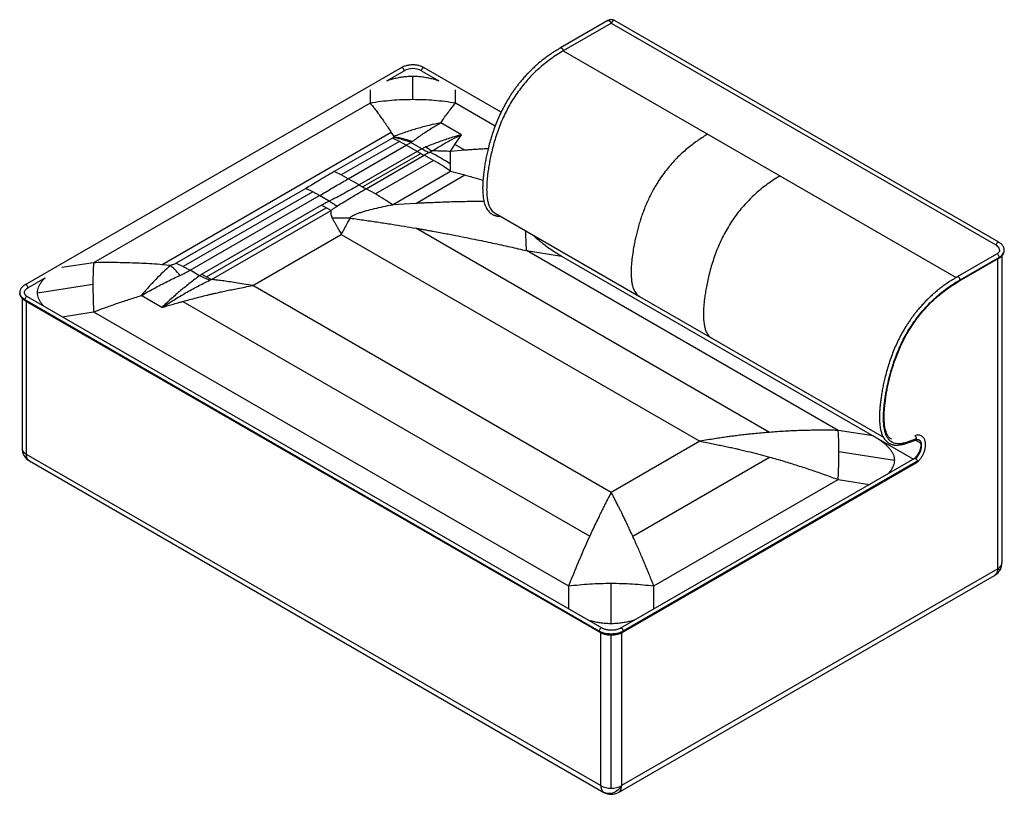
# Paper-space layout '_Isometric' of a CAD drawing. Header units: millimetres. Extents: x -842 to 842, y -474 to 852.
import ezdxf

# ---------------------------------------------------------------- set-up
doc = ezdxf.new("R2010")
doc.units = ezdxf.units.MM

psp = doc.layouts.new('_Isometric')

# ---------------------------------------------------------------- linework, layer by layer
at = {"color": 7, "linetype": 'Continuous', "lineweight": 25}
for p, q in [((164.2, 850.6), (82.9, 803.6)), ((169, 845.5), (87.7, 798.5)), ((828, 465.9), (170.4, 845.5)), ((832.8, 470.9), (175.2, 850.6)), ((87.7, 798.5), (759.7, 410.6)), ((-189.4, 769.7), (-832.9, 398.2)), ((-214.2, 747.5), (-184.6, 764.6)), ((-154.9, 764.6), (-125.2, 747.5)), ((-18.6, 693.8), (-150, 769.7)), ((-169.7, 715.1), (-169.7, 755.2)), ((-242.6, 732.1), (-242.6, 709)), ((-96.8, 709), (-96.8, 732.1)), ((-242.6, 709), (-715.7, 435.9)), ((-28.9, 669.8), (-96.8, 709)), ((-86.5, 655.1), (-121.8, 675.5)), ((-206.5, 658.8), (-598.3, 432.6)), ((-206.5, 658.8), (-202.1, 652)), ((-204.7, 649.3), (-304, 592)), ((-192.7, 643.6), (-292.1, 586.3)), ((-203, 650.7), (-204.7, 649.3)), ((-192.7, 643.6), (-204.7, 649.3)), ((-180.8, 637.1), (-192.7, 643.6)), ((-180.8, 637.1), (-172.8, 641.8)), ((-154, 631), (-172.8, 641.8)), ((-97.6, 638.4), (-86.5, 655.1)), ((-280.1, 579.7), (-180.8, 637.1)), ((-162.2, 626.4), (-261.6, 569)), ((-162.2, 626.4), (-180.8, 637.1)), ((-105.2, 626.3), (-97.6, 638.4)), ((-80.5, 628.5), (-105.2, 626.3)), ((-80.5, 628.5), (-97.6, 638.4)), ((-255.6, 565.7), (-156.2, 623)), ((-249.6, 562.5), (-150.3, 619.9)), ((-134.4, 611.2), (-233.7, 553.9)), ((-292.1, 586.3), (-304, 592)), ((-204.6, 535.3), (-105.2, 592.6)), ((-105.2, 592.6), (-80.5, 586.1)), ((-280.1, 579.7), (-292.1, 586.3)), ((-261.6, 569), (-280.1, 579.7)), ((-164.7, 537.5), (-80.5, 586.1)), ((-352.7, 563), (-574.3, 435.1)), ((-340.9, 557.3), (-562.5, 429.4)), ((-340.9, 557.3), (-352.7, 563)), ((-329.1, 550.9), (-340.9, 557.3)), ((-233.7, 553.9), (-249.6, 562.5)), ((-550.7, 423), (-329.1, 550.9)), ((-312.6, 541.4), (-329.1, 550.9)), ((-326, 534.2), (-530.7, 416.1)), ((-522.5, 411.5), (-317.8, 529.7)), ((-514.3, 407.3), (-309.6, 525.5)), ((-317.8, 529.7), (-326, 534.2)), ((-309.6, 525.5), (-317.8, 529.7)), ((-164.7, 537.5), (-204.6, 535.3)), ((-29, 520.7), (218.2, 378)), ((440.6, 145.6), (-164.7, 495)), ((-443.5, 396.8), (-292, 484.3)), ((-292, 484.3), (321.2, 130.3)), ((558, 148.9), (25, 456.6)), ((25, 456.6), (84.9, 447.4)), ((84.9, 447.4), (686.8, 99.9)), ((828.9, 450.5), (761.7, 411.8)), ((765.7, 404.8), (832.8, 443.6)), ((766.5, 406.7), (833.7, 445.4)), ((830.9, -87.8), (830.9, 442.5)), ((838.2, 447.8), (838.2, -77.6)), ((-715.7, 435.9), (-770.2, 427.5)), ((-584.2, 431.4), (-598.3, 432.6)), ((-574.3, 435.1), (-562.5, 429.4)), ((-562.5, 429.4), (-550.7, 423)), ((-534.5, 413.7), (-550.7, 423)), ((-828, 393.1), (-798.4, 410.2)), ((-530.7, 416.1), (-522.5, 411.5)), ((-522.5, 411.5), (-514.3, 407.3)), ((-517.5, 405.9), (-514.3, 407.3)), ((-811.8, 384.6), (-717, 399.2)), ((169.7, 42.8), (-443.5, 396.8)), ((-838.2, 375.1), (-838.2, 118.4)), ((149.2, -194.7), (-833.7, 372.7)), ((-832.9, 370.9), (150, -196.5)), ((154, -189.6), (-828.9, 377.8)), ((-599.1, 359.2), (-634.4, 379.6)), ((218.2, 378), (341.9, 306.6)), ((-830.9, 369.8), (-830.9, 108.2)), ((-563, 369.7), (133, -32)), ((-769.3, 343.5), (-715.7, 351.7)), ((-715.7, 351.7), (96.8, -117.3)), ((341.9, 306.6), (635.3, 137.2)), ((618, 139.7), (558, 148.9)), ((321.2, 130.3), (169.7, 42.8)), ((690.1, 132.4), (699.4, 127)), ((-830.9, 108.2), (152, -459.2)), ((206.5, -32), (440.6, 103.2)), ((654.1, 97.6), (559.3, 112.2)), ((-825.7, 96.7), (157.2, -470.7)), ((688.6, 100.9), (185.4, -189.6)), ((189.4, -196.5), (692.8, 94.1)), ((693.7, 96), (190.2, -194.7)), ((242.6, -117.3), (558, 64.8)), ((558, 64.8), (611.6, 56.5)), ((182.2, -470.7), (825.7, -99.2)), ((830.9, -87.8), (187.4, -459.2)), ((96.8, -117.3), (96.8, -156.5)), ((169.7, -182), (169.7, -112.7)), ((242.6, -156.5), (242.6, -117.3)), ((152, -459.2), (152, -197.5)), ((169.7, -463.5), (169.7, -201.2)), ((187.4, -197.5), (187.4, -459.2))]:
    psp.add_line(p, q, dxfattribs=at)
at = {"color": 7, "linetype": 'Continuous', "lineweight": 25, "flags": 128}
for points in [[(164.2, 850.6), (164.5, 850.7), (165.3, 850.7), (166.2, 850.4), (167, 849.7), (167.8, 848.8), (168.5, 847.7), (168.9, 846.6), (169, 845.5)], [(175.2, 850.6), (174.9, 850.7), (174.1, 850.7), (173.2, 850.4), (172.4, 849.7), (171.6, 848.8), (171, 847.7), (170.6, 846.6), (170.4, 845.5)], [(-184.6, 764.6), (-184.7, 765.7), (-185.1, 766.8), (-185.7, 767.9), (-186.5, 768.8), (-187.4, 769.5), (-188.3, 769.9), (-189, 769.8), (-189.4, 769.7)], [(-154.9, 764.6), (-154.7, 765.7), (-154.3, 766.8), (-153.7, 767.9), (-152.9, 768.8), (-152, 769.5), (-151.2, 769.9), (-150.4, 769.8), (-150, 769.7)], [(832.8, 470.9), (832.5, 471.1), (831.7, 471.1), (830.9, 470.8), (830, 470.1), (829.2, 469.2), (828.6, 468.1), (828.2, 466.9), (828, 465.9)], [(834.2, 457.3), (834.2, 457.3), (834, 458.9), (833.5, 460.4), (832.6, 461.9), (831.4, 463.3), (829.8, 464.7), (828, 465.9)], [(833.7, 445.4), (835.8, 446.8), (837.7, 448.4), (839.3, 450), (840.5, 451.7), (841.4, 453.6), (842, 455.4), (842.2, 457.3), (842.2, 457.4)], [(833.7, 445.4), (833.5, 446.5), (833.1, 447.7), (832.5, 448.8), (831.7, 449.7), (830.9, 450.3), (830, 450.7), (829.2, 450.7), (828.9, 450.5)], [(-834.2, 384.5), (-834.2, 384.6), (-834, 386.2), (-833.5, 387.7), (-832.6, 389.2), (-831.4, 390.6), (-829.8, 392), (-828, 393.1)], [(-828, 393.1), (-828.2, 394.2), (-828.6, 395.4), (-829.2, 396.5), (-830, 397.4), (-830.9, 398), (-831.7, 398.4), (-832.5, 398.4), (-832.9, 398.2)], [(-833.7, 372.7), (-835.8, 374.1), (-837.7, 375.7), (-839.3, 377.3), (-840.5, 379), (-841.4, 380.8), (-842, 382.7), (-842.2, 384.5)], [(-828.9, 377.8), (-829.2, 378), (-830, 378), (-830.9, 377.6), (-831.7, 377), (-832.5, 376.1), (-833.1, 375), (-833.5, 373.8), (-833.7, 372.7)], [(-838.2, 118.4), (-838.1, 117), (-837.7, 115.6), (-837.1, 114.2), (-836.3, 112.9), (-835.2, 111.6), (-834, 110.4), (-832.5, 109.2), (-830.9, 108.2)], [(690.4, 100.6), (692.3, 102.5), (694, 104.7), (695.6, 106.9), (697, 109.4), (698.2, 111.9), (699.2, 114.4), (700, 117), (700.5, 119.5), (700.7, 121.9), (700.7, 124.2), (700.4, 126.3), (699.9, 128.2), (699.1, 129.8), (698.1, 131.2), (696.8, 132.3), (696.4, 132.5)], [(-825.7, 96.7), (-826.8, 97.5), (-827.9, 98.6), (-828.8, 99.8), (-829.5, 101.1), (-830.1, 102.7), (-830.5, 104.4), (-830.8, 106.2), (-830.9, 108.2)], [(693.7, 96), (693.8, 95.5), (693.8, 95.1), (693.6, 94.8), (693.4, 94.6), (693.2, 94.5)], [(830.9, -87.8), (832.5, -86.7), (834, -85.6), (835.2, -84.4), (836.3, -83.1), (837.1, -81.7), (837.7, -80.4), (838.1, -79), (838.2, -77.6)], [(830.9, -87.8), (830.8, -89.7), (830.5, -91.5), (830.1, -93.2), (829.5, -94.8), (828.8, -96.2), (827.9, -97.4), (826.8, -98.4), (825.7, -99.2)], [(830.9, -87.8), (832.2, -88.6), (833.3, -89.2), (834.1, -89.7), (834.6, -89.9), (834.8, -90.1), (834.8, -90.1)], [(154, -189.6), (153.7, -189.4), (152.9, -189.4), (152, -189.8), (151.2, -190.4), (150.4, -191.4), (149.7, -192.4), (149.3, -193.6), (149.2, -194.7)], [(190.2, -194.7), (187.8, -195.9), (185.1, -197), (182.3, -197.9), (179.3, -198.6), (176.2, -199.2), (173, -199.5), (169.7, -199.6), (166.5, -199.5), (163.3, -199.2), (160.1, -198.6), (157.1, -197.9), (154.3, -197), (151.6, -195.9), (149.2, -194.7)], [(185.4, -189.6), (185.7, -189.4), (186.5, -189.4), (187.4, -189.8), (188.3, -190.4), (189, -191.4), (189.7, -192.4), (190.1, -193.6), (190.2, -194.7)], [(152, -459.2), (152.1, -461.2), (152.4, -463), (152.8, -464.7), (153.4, -466.3), (154.1, -467.6), (155, -468.8), (156, -469.9), (157.2, -470.7)], [(187.4, -459.2), (185.7, -461.8), (183.9, -464.1), (181.8, -466.2), (179.5, -468.1), (177.2, -469.7), (174.6, -471), (172.1, -472), (169.5, -472.6), (166.9, -472.9), (164.3, -472.9), (161.8, -472.5), (159.4, -471.7), (157.2, -470.7)], [(182.2, -470.7), (183.4, -469.9), (184.4, -468.8), (185.3, -467.6), (186, -466.3), (186.6, -464.7), (187, -463), (187.3, -461.2), (187.4, -459.2)]]:
    psp.add_lwpolyline(points, dxfattribs=at)
at = {"color": 7, "linetype": 'Continuous', "lineweight": 25}
for centre, radius, start, end in [((169.7, 844.1), 1.54, 62.6097, 117.3903), ((-169.7, 736), 32.3, 62.6097, 117.3903), ((21.7, 307.8), 367.9, 118.5447, 120.0026), ((-23.8, 866.1), 276.8, 239.9977, 241.4149), ((-22.1, 859.4), 263.8, 239.9823, 242.9374), ((33.9, 300.9), 368.3, 118.5447, 120.0026), ((-9.6, 839), 246.9, 236.0823, 239.0707), ((-308.3, 297.9), 367.9, 56.4851, 62.8712), ((-29.4, 855.8), 265.1, 241.4147, 242.8736), ((-315.1, 298.4), 361.2, 59.9822, 62.8579), ((-337.9, 259.4), 406.4, 55.067, 59.9416), ((-123.1, 808.8), 276.8, 239.9977, 241.4149), ((-128.8, 798.5), 265.1, 241.4147, 242.8736), ((831.7, 445.2), 1.94, 304.5077, 6.8045), ((-831.7, 372.5), 1.94, 173.1955, 235.4923), ((694.6, 128.1), 12.8, 62.8196, 115.2319), ((-813.2, 118.4), 25, 180, 239.9946), ((691.7, 95.7), 1.94, 304.5077, 6.8045), ((813.2, -77.6), 25, 299.9973, 0), ((151.1, -194.9), 1.94, 173.1938, 235.5092), ((188.3, -194.9), 1.94, 304.4907, 6.8062), ((169, -427.4), 36.1, 241.9598, 271.1441), ((169.7, -449), 25, 240.0027, 299.9973), ((170.4, -427.4), 36.1, 268.8559, 298.0402)]:
    psp.add_arc(centre, radius, start, end, dxfattribs=at)
for points, knots in [([(175.2, 850.6), (175, 850.7), (174.2, 851.1), (172.9, 851.6), (171.2, 851.9), (169.5, 852), (167.8, 851.9), (166.2, 851.5), (165, 851), (164.3, 850.7), (164.2, 850.6)], [0, 0, 0, 0, 0.087891, 0.229117, 0.3714, 0.513995, 0.657522, 0.803451, 0.953724, 1, 1, 1, 1]), ([(82.9, 803.6), (80.1, 802), (74.9, 798.9), (67.2, 793.9), (60.1, 788.9), (53.5, 783.9), (46.9, 778.6), (40.4, 773), (34.1, 767), (28.4, 761.3), (23, 755.7), (18.1, 750.1), (13.6, 744.7), (9.6, 739.6), (5.8, 734.6), (2.1, 729.4), (-1.6, 724), (-6, 717), (-11.2, 708.3), (-16.8, 697.7), (-22, 686.9), (-26.7, 675.8), (-30.9, 664.6), (-34.7, 653.2), (-38.1, 641.8), (-40.9, 631.1), (-43.1, 621), (-45, 611.8), (-46.6, 602.8), (-47.8, 594.3), (-48.8, 586.3), (-49.5, 578.8), (-50, 571.8), (-50.2, 566.2), (-50.2, 561.8), (-50.1, 558.4), (-49.9, 554.8), (-49.6, 551), (-49.1, 546.8), (-48.4, 542.7), (-47.5, 538.8), (-46.5, 535.6), (-45.4, 532.8), (-44.1, 530), (-42.5, 527.2), (-40.5, 524.5), (-38.3, 522.1), (-36.2, 520.4), (-34.2, 519.1), (-32.5, 518.1), (-30.9, 517.4), (-29.2, 516.8), (-27.6, 516.3), (-26, 516), (-24.2, 515.7), (-22.2, 515.5), (-20.8, 515.6), (-20.2, 515.6)], [0, 0, 0, 0, 0.028804, 0.055765, 0.080997, 0.104605, 0.126682, 0.152255, 0.175717, 0.197189, 0.216791, 0.237036, 0.255035, 0.271104, 0.287036, 0.303163, 0.319507, 0.336091, 0.365726, 0.395749, 0.426034, 0.456563, 0.487451, 0.5187, 0.549913, 0.581793, 0.607694, 0.63362, 0.6592, 0.683785, 0.706571, 0.728158, 0.749006, 0.768433, 0.779183, 0.78935, 0.799795, 0.812355, 0.825664, 0.840507, 0.854151, 0.865908, 0.875814, 0.886233, 0.898528, 0.911698, 0.92412, 0.935799, 0.943692, 0.951211, 0.958356, 0.965064, 0.971341, 0.977228, 0.984484, 0.992779, 1, 1, 1, 1]), ([(87.7, 798.5), (84, 796.3), (76.7, 792), (66, 784.6), (55.7, 776.7), (45.8, 768.3), (36.3, 759.3), (27.3, 749.7), (18.6, 739.6), (10.5, 728.9), (2.8, 717.6), (-4.3, 705.9), (-10.7, 693.8), (-16.5, 681.5), (-21.6, 669), (-26.1, 656.5), (-30, 644.1), (-33.3, 632), (-36.1, 620.3), (-38.3, 609.2), (-40.1, 598.9), (-41.4, 589.7), (-42.4, 581.1), (-43.1, 572.5), (-43.4, 563.6), (-43.3, 554.6), (-42.5, 546.4), (-41.1, 539.2), (-39.2, 533), (-36.7, 528.1), (-33.7, 524.4), (-31.3, 522), (-29.5, 521.1), (-28.9, 520.8)], [0, 0, 0, 0, 0.042414, 0.08348, 0.123327, 0.162103, 0.199982, 0.237203, 0.274119, 0.310926, 0.347827, 0.385034, 0.422096, 0.458949, 0.495827, 0.532903, 0.569868, 0.606101, 0.641216, 0.674781, 0.706336, 0.73545, 0.760034, 0.787347, 0.816492, 0.846643, 0.877097, 0.902477, 0.927798, 0.953118, 0.97195, 0.990697, 1, 1, 1, 1]), ([(-150, 769.7), (-150.4, 769.9), (-151.6, 770.6), (-153.7, 771.5), (-156.4, 772.5), (-159.1, 773.3), (-162, 773.9), (-165, 774.3), (-168, 774.5), (-171, 774.5), (-174, 774.3), (-177, 773.9), (-179.9, 773.4), (-182.7, 772.6), (-185.4, 771.7), (-187.6, 770.7), (-188.9, 770), (-189.4, 769.7)], [0, 0, 0, 0, 0.038095, 0.108901, 0.179565, 0.250061, 0.32037, 0.390522, 0.460568, 0.530571, 0.6006, 0.670702, 0.740948, 0.81141, 0.882151, 0.95322, 1, 1, 1, 1]), ([(-214.2, 747.4), (-212.8, 747.9), (-208.9, 749.3), (-202.1, 751.2), (-194, 753), (-185.9, 754.3), (-177.8, 755.1), (-172.4, 755.2), (-169.7, 755.2)], [0, 0, 0, 0, 0.101344, 0.295001, 0.477941, 0.655252, 0.828657, 1, 1, 1, 1]), ([(-169.7, 755.2), (-167, 755.2), (-161.5, 755.1), (-153.2, 754.3), (-145, 752.9), (-136.8, 751.1), (-130.1, 749.2), (-126.4, 747.9), (-125.2, 747.4)], [0, 0, 0, 0, 0.17448, 0.351133, 0.531903, 0.718601, 0.912861, 1, 1, 1, 1]), ([(-242.6, 709), (-241, 707), (-237.6, 702.9), (-232.6, 696.4), (-227.4, 689.5), (-222.3, 682.3), (-217.1, 674.8), (-211.8, 667.1), (-208.3, 661.6), (-206.5, 658.8)], [0, 0, 0, 0, 0.136842, 0.277694, 0.422558, 0.565218, 0.706792, 0.851057, 1, 1, 1, 1]), ([(-121.8, 675.5), (-119.6, 678.7), (-115.3, 684.9), (-108.9, 693.6), (-102.8, 701.6), (-98.8, 706.6), (-96.8, 709)], [0, 0, 0, 0, 0.263327, 0.517768, 0.763326, 1, 1, 1, 1]), ([(-121.8, 675.5), (-128.5, 674.1), (-141.8, 671.3), (-161.8, 665.8), (-182, 659.5), (-195.4, 654.5), (-202.1, 652)], [0, 0, 0, 0, 0.2494, 0.499193, 0.749387, 1, 1, 1, 1]), ([(-170.1, 643.8), (-164.7, 647.8), (-153.9, 655.7), (-137.8, 666.2), (-127.1, 672.4), (-121.8, 675.5)], [0, 0, 0, 0, 0.33418, 0.667479, 1, 1, 1, 1]), ([(-202.1, 652), (-202.3, 651.7), (-202.6, 651.3), (-202.9, 650.9), (-203, 650.7)], [0, 0, 0, 0, 0.562378, 1, 1, 1, 1]), ([(-172.8, 641.8), (-178.5, 643.7), (-188.6, 647.1), (-198.6, 649.6), (-203, 650.7)], [0, 0, 0, 0, 0.559983, 1, 1, 1, 1]), ([(-202.1, 652), (-196.1, 650.7), (-185.5, 648.4), (-174.8, 645.2), (-170.1, 643.8)], [0, 0, 0, 0, 0.559982, 1, 1, 1, 1]), ([(-172.8, 641.8), (-172.3, 642.2), (-171.4, 642.9), (-170.5, 643.5), (-170.1, 643.8)], [0, 0, 0, 0, 0.561551, 1, 1, 1, 1]), ([(-86.5, 655.1), (-93.2, 653.1), (-106.7, 649.2), (-127, 642.2), (-140.6, 636.8), (-147.4, 634.1)], [0, 0, 0, 0, 0.333616, 0.666979, 1, 1, 1, 1]), ([(-136.5, 627.2), (-130.9, 630.7), (-119.8, 637.6), (-103.1, 646.9), (-92, 652.4), (-86.5, 655.1)], [0, 0, 0, 0, 0.333132, 0.666472, 1, 1, 1, 1]), ([(334.8, 655.9), (332.2, 654.3), (326.8, 651.1), (318.6, 645.7), (310.1, 639.6), (301.4, 632.8), (292.6, 625.3), (283.9, 617.1), (275.5, 608.2), (267.4, 598.8), (259.6, 588.9), (252.5, 578.7), (246.1, 568.6), (240.4, 558.7), (235.5, 549.1), (231.2, 540), (227.5, 531.1), (224.2, 522.5), (221.2, 514), (218.3, 505.1), (215.7, 496), (213.3, 486.8), (211.2, 478), (209.5, 469.8), (207.7, 460.1), (206, 448.8), (204.5, 436), (203.8, 425.1), (203.8, 416.4), (204.1, 409.4), (204.8, 402.8), (206, 396.5), (207.7, 391.1), (209.8, 386.6), (212.3, 382.9), (215, 380), (217.2, 378.7), (218.2, 378)], [0, 0, 0, 0, 0.030205, 0.06181, 0.094595, 0.128377, 0.163019, 0.197879, 0.232602, 0.26729, 0.302074, 0.336253, 0.368631, 0.399336, 0.428442, 0.455961, 0.481996, 0.507521, 0.532659, 0.55731, 0.586084, 0.613763, 0.640097, 0.664814, 0.688251, 0.728239, 0.768724, 0.808637, 0.832018, 0.855526, 0.87909, 0.902557, 0.92584, 0.945111, 0.964365, 0.983681, 1, 1, 1, 1]), ([(-147.4, 634.1), (-148.7, 633.6), (-151, 632.6), (-153.1, 631.5), (-154, 631)], [0, 0, 0, 0, 0.560477, 1, 1, 1, 1]), ([(-142.1, 624.5), (-141.8, 624.6), (-141.3, 624.9), (-140.7, 625.2), (-140.5, 625.3)], [0, 0, 0, 0, 0.559999, 1, 1, 1, 1]), ([(-140.5, 625.3), (-139.8, 625.7), (-138.5, 626.3), (-137.1, 626.9), (-136.5, 627.2)], [0, 0, 0, 0, 0.559997, 1, 1, 1, 1]), ([(-105.2, 626.3), (-107.2, 626.4), (-111.3, 626.7), (-117.4, 626.9), (-123.6, 627.1), (-129.9, 627.2), (-134.2, 627.2), (-136.5, 627.2)], [0, 0, 0, 0, 0.189859, 0.39324, 0.586405, 0.779607, 1, 1, 1, 1]), ([(-105.1, 604.6), (-105.1, 605.5), (-105.1, 607.3), (-105.1, 609.7), (-105.1, 611.9), (-105.1, 613.7), (-105.1, 615.5), (-105.1, 618.3), (-105.2, 622), (-105.2, 624.9), (-105.2, 626.3)], [0, 0, 0, 0, 0.1188257, 0.2259509, 0.3213744, 0.405096, 0.4771168, 0.5658963, 0.7937514, 1, 1, 1, 1]), ([(-40.8, 631), (-42.2, 630.9), (-46.8, 630.7), (-54.7, 630.3), (-64, 629.7), (-72.7, 629.1), (-78, 628.7), (-80.5, 628.5)], [0, 0, 0, 0, 0.1066288, 0.3487471, 0.5955296, 0.8126139, 1, 1, 1, 1]), ([(-304, 592), (-313.2, 586.6), (-326, 579.1), (-342, 569.4), (-349.1, 565.1), (-352.7, 563)], [0, 0, 0, 0, 0.559977, 0.780004, 1, 1, 1, 1]), ([(-105.2, 592.6), (-105.2, 594.9), (-105.1, 599), (-105.1, 602.9), (-105.1, 604.6)], [0, 0, 0, 0, 0.559997, 1, 1, 1, 1]), ([(-329.1, 550.9), (-325.7, 552.9), (-319, 556.8), (-309.2, 562.7), (-299.5, 568.4), (-289.9, 574.1), (-283.4, 577.9), (-280.1, 579.7)], [0, 0, 0, 0, 0.207899, 0.408391, 0.606221, 0.80312, 1, 1, 1, 1]), ([(-80.5, 586.1), (-73.9, 584.2), (-63.6, 581.3), (-53.3, 578.2), (-49.6, 577.1)], [0, 0, 0, 0, 0.641986, 1, 1, 1, 1]), ([(458.6, 584.4), (454.9, 582.2), (447.6, 577.9), (436.9, 570.5), (426.5, 562.6), (416.7, 554.2), (407.2, 545.2), (398.1, 535.6), (389.5, 525.5), (381.4, 514.8), (373.7, 503.5), (366.6, 491.8), (360.2, 479.7), (354.4, 467.4), (349.3, 454.9), (344.8, 442.4), (340.9, 430), (337.6, 417.9), (334.8, 406.2), (332.6, 395.1), (330.8, 384.8), (329.5, 375.6), (328.5, 366.9), (327.8, 358.4), (327.5, 349.5), (327.6, 340.5), (328.4, 332.3), (329.7, 325.1), (331.7, 318.9), (334.2, 313.9), (337.1, 310.2), (339.6, 307.9), (341.4, 307), (342, 306.7)], [0, 0, 0, 0, 0.0424201, 0.0834922, 0.1233441, 0.1621259, 0.2000104, 0.2372367, 0.2741579, 0.3109695, 0.3478765, 0.3850885, 0.4221559, 0.4590137, 0.4958966, 0.5329779, 0.5699485, 0.606187, 0.6413061, 0.6748764, 0.7064359, 0.7355537, 0.7601412, 0.7874579, 0.8166072, 0.8467624, 0.877221, 0.9026046, 0.9279292, 0.9532523, 0.9720873, 0.990837, 1, 1, 1, 1]), ([(-261.6, 569), (-265.8, 566.6), (-274.2, 561.8), (-287, 554.7), (-299.7, 547.9), (-308.3, 543.5), (-312.6, 541.4)], [0, 0, 0, 0, 0.253979, 0.507644, 0.758301, 1, 1, 1, 1]), ([(-299, 532.9), (-295.1, 535.4), (-287.2, 540.4), (-274.9, 547.7), (-262.4, 555.2), (-253.9, 560.1), (-249.6, 562.5)], [0, 0, 0, 0, 0.244358, 0.49574, 0.748293, 1, 1, 1, 1]), ([(-312.6, 541.4), (-315.2, 540.1), (-319.7, 537.7), (-324.1, 535.3), (-326, 534.2)], [0, 0, 0, 0, 0.560044, 1, 1, 1, 1]), ([(-312.6, 541.4), (-310, 539.7), (-305.5, 536.7), (-301, 534.1), (-299, 532.9)], [0, 0, 0, 0, 0.559994, 1, 1, 1, 1]), ([(-47.9, 540.9), (-50.1, 540.9), (-56.9, 540.8), (-67.5, 540.7), (-79.9, 540.4), (-91.7, 540.2), (-103.7, 539.9), (-116.2, 539.5), (-126.7, 539.1), (-133.4, 538.8), (-135.9, 538.7), (-136.7, 538.7), (-137.5, 538.7), (-138.3, 538.7), (-139.1, 538.6), (-142, 538.5), (-146.7, 538.3), (-152.8, 538), (-157.3, 537.8), (-160.5, 537.7), (-162.5, 537.6), (-163.8, 537.5), (-164.4, 537.5), (-164.6, 537.5), (-164.7, 537.5)], [0, 0, 0, 0, 0.054816, 0.174663, 0.273978, 0.375043, 0.477857, 0.58242, 0.69635, 0.74722, 0.753915, 0.760617, 0.767328, 0.774046, 0.780772, 0.787506, 0.849895, 0.901495, 0.942306, 0.965833, 0.983291, 0.99468, 0.998099, 1, 1, 1, 1]), ([(-309.6, 525.5), (-309.7, 525), (-309.9, 524), (-310.1, 522.4), (-310.1, 520.8), (-309.9, 518.6), (-309.2, 515.7), (-308.1, 513.4), (-307.5, 512.2)], [0, 0, 0, 0, 0.113883, 0.228364, 0.349219, 0.468677, 0.73417, 1, 1, 1, 1]), ([(-309.6, 525.5), (-308, 526.7), (-304.5, 529.3), (-300.8, 531.7), (-299, 532.9)], [0, 0, 0, 0, 0.487393, 1, 1, 1, 1]), ([(-276.6, 512.2), (-276.6, 512.5), (-276.5, 513.1), (-275.6, 514.4), (-273.7, 515.9), (-270.8, 517.6), (-266.7, 519.4), (-261.6, 521.2), (-255.5, 523.2), (-246.7, 525.8), (-234.9, 528.8), (-220, 532.1), (-209.8, 534.2), (-204.6, 535.3)], [0, 0, 0, 0, 0.019656, 0.040144, 0.084847, 0.134742, 0.189147, 0.267152, 0.349892, 0.436338, 0.617256, 0.80591, 1, 1, 1, 1]), ([(-276.6, 512.2), (-282.4, 512.3), (-292.7, 512.6), (-302.9, 512.3), (-307.5, 512.2)], [0, 0, 0, 0, 0.559993, 1, 1, 1, 1]), ([(-307.5, 512.2), (-307.1, 511.5), (-306.3, 510.2), (-305.2, 508.2), (-304, 506), (-302.7, 503.8), (-301.4, 501.5), (-300.2, 499.3), (-299, 497.1), (-297.6, 494.6), (-296, 491.6), (-294.1, 488.1), (-292.7, 485.6), (-292, 484.3)], [0, 0, 0, 0, 0.07252, 0.147888, 0.226102, 0.307163, 0.391071, 0.477826, 0.542358, 0.632559, 0.7389, 0.86138, 1, 1, 1, 1]), ([(-292, 484.3), (-290.9, 486.3), (-288.8, 490.2), (-285.8, 495.7), (-283.1, 500.7), (-280.7, 505), (-278.6, 508.8), (-277.2, 511.1), (-276.6, 512.2)], [0, 0, 0, 0, 0.212974, 0.407424, 0.583353, 0.740758, 0.87964, 1, 1, 1, 1]), ([(-276.6, 512.2), (-268.3, 511.1), (-252.1, 508.8), (-228.5, 505.3), (-206.1, 501.9), (-185, 498.5), (-171.3, 496.2), (-164.7, 495)], [0, 0, 0, 0, 0.2221488, 0.4332245, 0.6333639, 0.822358, 1, 1, 1, 1]), ([(-164.7, 495), (-164.7, 495), (-164.5, 495), (-163.9, 494.9), (-162.6, 494.7), (-160.5, 494.3), (-158, 493.9), (-155.2, 493.4), (-152.3, 492.9), (-149.1, 492.3), (-145.4, 491.7), (-141.6, 491), (-138.2, 490.4), (-132.1, 489.3), (-120, 487.1), (-102.3, 483.8), (-82.7, 479.9), (-59.9, 475.3), (-33.5, 469.8), (-3.8, 463.3), (15.5, 458.8), (25, 456.6)], [0, 0, 0, 0, 0.00032, 0.002826, 0.009771, 0.020835, 0.036019, 0.049147, 0.064309, 0.081503, 0.100729, 0.121989, 0.141595, 0.153522, 0.21861, 0.332697, 0.432235, 0.529582, 0.69296, 0.849766, 1, 1, 1, 1]), ([(25, 456.6), (24.8, 459.3), (24.4, 464.6), (24, 473.5), (23.8, 482), (23.8, 487.8), (23.8, 490.2)], [0, 0, 0, 0, 0.270588, 0.541176, 0.811763, 1, 1, 1, 1]), ([(35, 483.7), (36.1, 482.8), (39.3, 479.9), (44.7, 475.5), (51.1, 470.3), (58.3, 464.8), (66.4, 458.9), (75.5, 453), (81.8, 449.3), (84.9, 447.4)], [0, 0, 0, 0, 0.070381, 0.208612, 0.339348, 0.473603, 0.653413, 0.826759, 1, 1, 1, 1]), ([(834.2, 457.3), (834.1, 456.9), (834.1, 456.3), (833.8, 455.3), (833.2, 454.3), (832.3, 453.2), (831.2, 452.1), (830, 451.2), (829.1, 450.7), (828.9, 450.5)], [0, 0, 0, 0, 0.164279, 0.32146, 0.467788, 0.623651, 0.773339, 0.920692, 1, 1, 1, 1]), ([(842.2, 457.5), (842.1, 458), (842.1, 459.2), (841.6, 461.1), (840.9, 462.9), (839.8, 464.8), (838.5, 466.5), (836.9, 468.1), (835, 469.6), (833.6, 470.5), (832.8, 470.9)], [0, 0, 0, 0, 0.102955, 0.224873, 0.347536, 0.472277, 0.59997, 0.730855, 0.864506, 1, 1, 1, 1]), ([(832.8, 443.6), (833.3, 443.8), (834.4, 444.5), (836.1, 445.8), (837.9, 447.5), (839.5, 449.2), (840.7, 451.1), (841.5, 453.1), (842, 455.1), (842.2, 456.6), (842.2, 457.4), (842.2, 457.5)], [0, 0, 0, 0, 0.072179, 0.207248, 0.342295, 0.476072, 0.607388, 0.735312, 0.859635, 0.980978, 1, 1, 1, 1]), ([(-598.3, 432.6), (-604.2, 433), (-615.8, 433.9), (-632.9, 434.8), (-649.6, 435.5), (-666.3, 436), (-683, 436.2), (-699.6, 436.2), (-710.4, 436), (-715.7, 435.9)], [0, 0, 0, 0, 0.149919, 0.294346, 0.433277, 0.574973, 0.720591, 0.862267, 1, 1, 1, 1]), ([(-584.2, 431.4), (-588.5, 427.6), (-596.9, 420), (-609.6, 407.4), (-622.1, 394), (-630.3, 384.4), (-634.4, 379.6)], [0, 0, 0, 0, 0.250613, 0.500805, 0.750597, 1, 1, 1, 1]), ([(-574.3, 435.1), (-575, 434.7), (-576.4, 434), (-579.6, 432.6), (-582.4, 431.9), (-584.2, 431.4)], [0, 0, 0, 0, 0.242431, 0.492223, 1, 1, 1, 1]), ([(-567.7, 414.3), (-570.8, 417.8), (-576.3, 423.9), (-581.8, 429.1), (-584.2, 431.4)], [0, 0, 0, 0, 0.559982, 1, 1, 1, 1]), ([(-567.7, 414.3), (-564.7, 415.7), (-558.8, 418.5), (-553.4, 421.5), (-550.7, 423)], [0, 0, 0, 0, 0.495305, 1, 1, 1, 1]), ([(-811.8, 384.6), (-811.7, 386.2), (-811.5, 389.3), (-810.1, 394.1), (-807.8, 398.9), (-804.6, 403.6), (-801.4, 407.4), (-799, 409.6), (-798.3, 410.2)], [0, 0, 0, 0, 0.17448, 0.351133, 0.531903, 0.718601, 0.912861, 1, 1, 1, 1]), ([(-634.4, 379.6), (-627.1, 383.8), (-612.3, 392.3), (-590.1, 403.9), (-575.1, 410.8), (-567.7, 414.3)], [0, 0, 0, 0, 0.3325237, 0.665821, 1, 1, 1, 1]), ([(-534.5, 413.7), (-539.9, 409.6), (-550.7, 401.5), (-566.9, 388.3), (-583.1, 374.3), (-593.8, 364.2), (-599.1, 359.2)], [0, 0, 0, 0, 0.249577, 0.499501, 0.749674, 1, 1, 1, 1]), ([(-599.1, 359.2), (-592.3, 363.5), (-578.8, 372.2), (-558.4, 384.3), (-537.9, 395.6), (-524.3, 402.5), (-517.5, 405.9)], [0, 0, 0, 0, 0.250199, 0.500297, 0.750246, 1, 1, 1, 1]), ([(-530.7, 416.1), (-531.4, 415.6), (-532.7, 414.8), (-534, 414), (-534.5, 413.7)], [0, 0, 0, 0, 0.559998, 1, 1, 1, 1]), ([(-517.5, 405.9), (-520.6, 407.3), (-526.3, 409.7), (-532, 412.4), (-534.5, 413.7)], [0, 0, 0, 0, 0.559993, 1, 1, 1, 1]), ([(-443.5, 396.8), (-448.5, 397.7), (-458.2, 399.4), (-472, 401.6), (-484.4, 403.4), (-495.6, 405), (-505.4, 406.3), (-511.5, 407), (-514.3, 407.3)], [0, 0, 0, 0, 0.212984, 0.407441, 0.583372, 0.740775, 0.879651, 1, 1, 1, 1]), ([(761.7, 411.8), (759, 410.1), (753.7, 407), (746.1, 402), (738.9, 397), (732.3, 392), (725.7, 386.7), (719.2, 381.1), (712.9, 375.2), (707.2, 369.5), (701.9, 363.8), (696.9, 358.3), (692.4, 352.9), (688.4, 347.8), (684.6, 342.7), (680.9, 337.5), (677.3, 332.1), (672.8, 325.2), (667.6, 316.4), (662, 305.9), (656.8, 295), (652.2, 284), (647.9, 272.7), (644.1, 261.4), (640.7, 249.9), (638, 239.2), (635.7, 229.2), (633.8, 220), (632.2, 211), (631, 202.4), (630, 194.4), (629.3, 187), (628.8, 180), (628.6, 174.3), (628.6, 169.9), (628.7, 166.5), (628.9, 162.9), (629.2, 159.1), (629.7, 154.9), (630.4, 150.8), (631.3, 146.9), (632.3, 143.7), (633.4, 140.9), (634.7, 138.2), (636.3, 135.3), (638.3, 132.6), (640.5, 130.3), (642.6, 128.5), (644.6, 127.2), (646.3, 126.3), (648, 125.5), (649.6, 124.9), (651.2, 124.5), (652.8, 124.1), (654.7, 123.8), (656.9, 123.7), (659.5, 123.7), (662.5, 123.9), (665.5, 124.4), (668.3, 125), (670.8, 125.6), (673.8, 126.5), (677.1, 127.5), (680.9, 128.9), (685.3, 130.5), (688.5, 131.7), (690.2, 132.4)], [0, 0, 0, 0, 0.025887, 0.050119, 0.072797, 0.094014, 0.113856, 0.13684, 0.157925, 0.177222, 0.194838, 0.213033, 0.229209, 0.243651, 0.25797, 0.272464, 0.287154, 0.302059, 0.328693, 0.355677, 0.382895, 0.410333, 0.438093, 0.466177, 0.49423, 0.522884, 0.546164, 0.569466, 0.592455, 0.614549, 0.635024, 0.654424, 0.673162, 0.690623, 0.700284, 0.709422, 0.71881, 0.730097, 0.742057, 0.755394, 0.767655, 0.778222, 0.787128, 0.796495, 0.807546, 0.819383, 0.830548, 0.841044, 0.848136, 0.854892, 0.861311, 0.867339, 0.872981, 0.878275, 0.8848, 0.892258, 0.901142, 0.911186, 0.922559, 0.929959, 0.938176, 0.947393, 0.957843, 0.96983, 0.983731, 1, 1, 1, 1]), ([(691.6, 134.5), (689.7, 133.8), (686.1, 132.4), (681, 130.5), (676.6, 129), (672.6, 127.8), (668.5, 126.8), (664.4, 126.1), (659.9, 125.9), (655.4, 126.5), (651, 128), (647.2, 130.4), (643.9, 133.8), (641.2, 138), (639, 142.9), (637.5, 148.3), (636.3, 154.7), (635.6, 162.2), (635.4, 170.7), (635.7, 179.1), (636.3, 187.3), (637.1, 194.8), (638, 202.1), (639.1, 209.4), (640.5, 217.1), (642.3, 226.4), (644.9, 237.4), (648.2, 250.2), (652.3, 263.2), (656.9, 276.4), (662.2, 289.2), (667.9, 301.4), (674, 313), (680.8, 324.4), (688.1, 335.3), (695.8, 345.6), (704, 355.5), (712.8, 365.1), (722.4, 374.5), (732.8, 383.5), (743.6, 391.9), (754.9, 399.7), (762.6, 404.3), (766.5, 406.7)], [0, 0, 0, 0, 0.0188014, 0.0353566, 0.0500657, 0.0633368, 0.0755889, 0.0908241, 0.1067446, 0.1239746, 0.1420408, 0.1603698, 0.1786344, 0.1970703, 0.2155624, 0.2340669, 0.252609, 0.2770266, 0.3012432, 0.3247711, 0.3470325, 0.3673998, 0.3855066, 0.4044379, 0.4244761, 0.4454543, 0.4767355, 0.5091687, 0.5423564, 0.5757347, 0.6089214, 0.6390667, 0.6693681, 0.6998242, 0.7300368, 0.7601468, 0.7903125, 0.8206735, 0.8545819, 0.8893027, 0.9250142, 0.9618699, 1, 1, 1, 1]), ([(649, 133.9), (648.6, 134.2), (647.6, 134.7), (646.1, 136), (644.4, 137.8), (643, 139.8), (641.8, 141.9), (640.7, 144.1), (639.8, 146.7), (638.8, 149.9), (638, 153.6), (637.4, 157.6), (637, 161.4), (636.7, 165.8), (636.6, 171.2), (636.7, 178.1), (637.2, 185.6), (637.9, 193.6), (639, 202.1), (640.3, 210.9), (642, 220.3), (644, 229.8), (646.3, 239.4), (649, 249.8), (652.3, 260.8), (656.3, 272.5), (660.9, 284.1), (665.9, 295.5), (671.5, 306.8), (677.6, 317.7), (684.3, 328.4), (691.5, 338.7), (699.1, 348.5), (707.1, 357.8), (715.7, 366.8), (724.7, 375.3), (734.2, 383.4), (744.2, 391.1), (754.8, 398.3), (762, 402.6), (765.7, 404.8)], [0, 0, 0, 0, 0.00749, 0.019081, 0.0332, 0.045318, 0.056786, 0.067612, 0.079069, 0.092555, 0.108111, 0.12414, 0.138163, 0.150114, 0.171136, 0.194092, 0.219091, 0.245307, 0.271253, 0.299464, 0.328712, 0.3583, 0.38776, 0.416717, 0.452271, 0.487794, 0.522802, 0.557388, 0.59177, 0.626447, 0.661128, 0.695694, 0.730335, 0.765384, 0.801125, 0.837902, 0.87595, 0.915501, 0.95679, 1, 1, 1, 1]), ([(766.5, 406.7), (766.5, 407.1), (766.4, 408), (765.7, 409.5), (764.8, 410.7), (763.7, 411.7), (762.6, 412), (761.9, 412), (761.7, 411.8), (761.7, 411.8)], [0, 0, 0, 0, 0.166534, 0.333069, 0.499603, 0.666138, 0.832672, 0.999206, 1, 1, 1, 1]), ([(765.7, 404.8), (765.7, 404.8), (766, 404.9), (766.4, 405.5), (766.5, 406.3), (766.5, 406.7)], [0, 0, 0, 0, 0.001195, 0.500598, 1, 1, 1, 1]), ([(-832.9, 398.2), (-833.3, 398), (-834.4, 397.3), (-836.1, 396), (-837.9, 394.4), (-839.5, 392.6), (-840.7, 390.7), (-841.5, 388.7), (-842, 386.7), (-842.2, 385.3), (-842.2, 384.5), (-842.2, 384.5)], [0, 0, 0, 0, 0.072539, 0.208281, 0.344001, 0.478445, 0.610416, 0.738978, 0.86392, 0.985868, 1, 1, 1, 1]), ([(-563, 369.7), (-559.2, 370.8), (-551.4, 372.9), (-539.5, 376), (-529.7, 378.5), (-522.1, 380.3), (-516.9, 381.6), (-511.6, 382.8), (-506.6, 384), (-502.1, 385), (-496.6, 386.2), (-489.4, 387.8), (-479.7, 389.9), (-468.7, 392.1), (-456.5, 394.5), (-448, 396), (-443.5, 396.8)], [0, 0, 0, 0, 0.095214, 0.195329, 0.300345, 0.342943, 0.386297, 0.430407, 0.475274, 0.512633, 0.542181, 0.613075, 0.694305, 0.785868, 0.887767, 1, 1, 1, 1]), ([(-842.2, 384.5), (-842.1, 383.9), (-842.1, 382.6), (-841.6, 380.8), (-840.9, 378.9), (-839.8, 377.1), (-838.5, 375.4), (-836.9, 373.8), (-835, 372.2), (-833.6, 371.4), (-832.9, 370.9)], [0, 0, 0, 0, 0.107488, 0.228789, 0.350833, 0.474943, 0.601991, 0.732215, 0.86519, 1, 1, 1, 1]), ([(-828.9, 377.8), (-829.1, 378), (-830, 378.5), (-831.1, 379.4), (-832.3, 380.4), (-833.1, 381.5), (-833.7, 382.5), (-834.1, 383.5), (-834.2, 384.2), (-834.2, 384.5), (-834.2, 384.6)], [0, 0, 0, 0, 0.076339, 0.221865, 0.367035, 0.512614, 0.660474, 0.814202, 0.980107, 1, 1, 1, 1]), ([(-801.3, 362), (-802.5, 363.3), (-805, 366.1), (-807.9, 370.6), (-810.1, 375.2), (-811.5, 379.9), (-811.7, 383), (-811.8, 384.6)], [0, 0, 0, 0, 0.189873, 0.400093, 0.603844, 0.803107, 1, 1, 1, 1]), ([(-715.7, 351.7), (-709.4, 354.1), (-696.4, 359), (-676.5, 366), (-655.7, 372.9), (-641.6, 377.3), (-634.4, 379.6)], [0, 0, 0, 0, 0.236674, 0.482232, 0.736673, 1, 1, 1, 1]), ([(-599.1, 359.2), (-593.2, 361), (-583.9, 363.8), (-572.7, 367), (-566.8, 368.7), (-564.1, 369.4), (-563.2, 369.6), (-563, 369.7)], [0, 0, 0, 0, 0.488884, 0.775974, 0.930181, 0.975639, 1, 1, 1, 1]), ([(440.6, 145.6), (436.8, 145.3), (429.1, 144.7), (417.2, 143.5), (407.3, 142.5), (399.7, 141.7), (394.6, 141.1), (389.3, 140.5), (384.3, 139.8), (379.8, 139.3), (374.3, 138.6), (367.1, 137.6), (357.4, 136.2), (346.4, 134.5), (334.2, 132.5), (325.7, 131.1), (321.2, 130.3)], [0, 0, 0, 0, 0.095272, 0.195414, 0.300427, 0.343015, 0.386354, 0.430445, 0.475288, 0.512633, 0.542181, 0.613076, 0.694305, 0.785869, 0.887767, 1, 1, 1, 1]), ([(558, 148.9), (554.6, 149), (547.6, 149.1), (536.9, 149.2), (526.1, 149.2), (515, 149.1), (504, 148.9), (492.5, 148.6), (480.3, 148.1), (467.2, 147.4), (453.9, 146.6), (444.9, 145.9), (440.6, 145.6)], [0, 0, 0, 0, 0.089537, 0.180758, 0.273663, 0.368252, 0.464525, 0.555842, 0.661993, 0.774235, 0.890677, 1, 1, 1, 1]), ([(618, 139.7), (620.5, 138.1), (625.6, 135.2), (632.3, 130.5), (638.2, 125.8), (643.1, 121), (647.1, 116.3), (650.3, 111.6), (652.5, 107), (653.8, 102.3), (654, 99.2), (654.1, 97.6)], [0, 0, 0, 0, 0.132986, 0.259199, 0.379116, 0.493319, 0.602507, 0.705653, 0.805624, 0.903394, 1, 1, 1, 1]), ([(693.5, 94.7), (693.9, 95), (695, 96), (696.7, 97.8), (698.5, 100.1), (700.3, 102.6), (701.9, 105.1), (703.3, 107.8), (704.6, 110.5), (705.6, 113.3), (706.5, 116.1), (707.1, 118.9), (707.5, 121.6), (707.6, 124.3), (707.5, 126.9), (707.1, 129.4), (706.5, 131.7), (705.6, 133.9), (704.5, 135.8), (703.1, 137.4), (701.8, 138.6), (700.8, 139.2), (700.5, 139.4)], [0, 0, 0, 0, 0.0281092, 0.0807001, 0.1331618, 0.1855262, 0.2378375, 0.2901453, 0.3424928, 0.3949247, 0.4474947, 0.5002539, 0.5532446, 0.6064875, 0.659957, 0.71351, 0.7668179, 0.8194459, 0.8709372, 0.9210153, 0.9697265, 1, 1, 1, 1]), ([(321.2, 130.3), (325.2, 129.5), (332.9, 128.2), (343.9, 126), (354, 124), (362.1, 122.3), (368.5, 121), (373.3, 119.9), (377.9, 118.9), (383.1, 117.7), (392.9, 115.4), (406.9, 112.1), (424.2, 107.7), (435.3, 104.6), (440.6, 103.2)], [0, 0, 0, 0, 0.100488, 0.192775, 0.27686, 0.352745, 0.396245, 0.436506, 0.473526, 0.512117, 0.566089, 0.720313, 0.86495, 1, 1, 1, 1]), ([(696.4, 132.5), (696.5, 132.5), (696.9, 132.3), (697.4, 131.7), (698.1, 130.9), (698.7, 129.8), (699.2, 128.4), (699.5, 126.8), (699.6, 125), (699.5, 123), (699.3, 120.9), (698.8, 118.7), (698.2, 116.4), (697.4, 114), (696.3, 111.7), (695.1, 109.4), (693.8, 107.2), (692.3, 105.1), (690.7, 103.2), (689.4, 101.7), (688.6, 101), (688.4, 100.8)], [0, 0, 0, 0, 0.021603, 0.084981, 0.14193, 0.195729, 0.252959, 0.30851, 0.363495, 0.41843, 0.473537, 0.528928, 0.584618, 0.640569, 0.696719, 0.752999, 0.809332, 0.865634, 0.921812, 0.977789, 1, 1, 1, 1]), ([(691.6, 134.5), (691.4, 134.1), (691.2, 133.2), (690.7, 132.5), (690.2, 132.5), (690.2, 132.5)], [0, 0, 0, 0, 0.446428, 0.892855, 1, 1, 1, 1]), ([(690.2, 132.4), (690.4, 132.5), (691.2, 132.8), (692.4, 133.1), (693.7, 133.2), (694.8, 133.1), (695.7, 132.9), (696.2, 132.6), (696.4, 132.5)], [0, 0, 0, 0, 0.0957493, 0.2795917, 0.4644749, 0.6538311, 0.8534758, 1, 1, 1, 1]), ([(440.6, 103.2), (448.7, 100.9), (464.7, 96.4), (488.5, 89), (512, 81.3), (535.2, 73.3), (550.5, 67.6), (558, 64.8)], [0, 0, 0, 0, 0.204045, 0.40593, 0.604411, 0.806069, 1, 1, 1, 1]), ([(688.6, 100.9), (688.6, 100.9), (688.8, 101.1), (689.5, 101.1), (690.1, 100.8), (690.4, 100.6)], [0, 0, 0, 0, 0.116606, 0.558423, 1, 1, 1, 1]), ([(654.1, 97.6), (654, 96), (653.8, 92.8), (652.4, 88.1), (650.1, 83.3), (647.2, 78.9), (644.7, 76.2), (643.6, 75)], [0, 0, 0, 0, 0.200214, 0.402921, 0.610353, 0.824588, 1, 1, 1, 1]), ([(690.4, 100.6), (690.8, 100.3), (691.7, 99.7), (692.7, 98.4), (693.4, 97.1), (693.6, 96.3), (693.7, 96)], [0, 0, 0, 0, 0.2793652, 0.5588198, 0.7792039, 1, 1, 1, 1]), ([(169.7, 42.8), (168.5, 40.5), (166.1, 36), (162.7, 29.5), (159.6, 23.5), (157.1, 18.5), (155.2, 14.6), (153.7, 11.6), (152.3, 8.8), (150.7, 5.5), (147.6, -0.7), (143.3, -9.7), (138, -21), (134.6, -28.4), (133, -32)], [0, 0, 0, 0, 0.100488, 0.192775, 0.276861, 0.352745, 0.396246, 0.436506, 0.473526, 0.512117, 0.566089, 0.720313, 0.86495, 1, 1, 1, 1]), ([(206.5, -32), (205.3, -29.5), (202.9, -24.3), (199.2, -16.4), (196.2, -9.9), (193.9, -5.1), (192.3, -1.7), (190.7, 1.6), (189.1, 4.8), (187.7, 7.6), (186.1, 11), (183.8, 15.5), (180.8, 21.4), (177.5, 28), (173.7, 35.3), (171.1, 40.2), (169.7, 42.8)], [0, 0, 0, 0, 0.095272, 0.195414, 0.300427, 0.343015, 0.386354, 0.430445, 0.475288, 0.512633, 0.542181, 0.613076, 0.694305, 0.785869, 0.887767, 1, 1, 1, 1]), ([(133, -32), (130.5, -37.5), (125.5, -48.4), (118.2, -65.2), (111, -82.4), (103.9, -99.7), (99.1, -111.5), (96.8, -117.3)], [0, 0, 0, 0, 0.2040292, 0.4059298, 0.6044113, 0.8060692, 1, 1, 1, 1]), ([(242.6, -117.3), (241.5, -114.7), (239.4, -109.2), (236.1, -101.1), (232.8, -92.9), (229.3, -84.7), (226, -76.6), (222.4, -68.2), (218.7, -59.5), (214.6, -50.2), (210.5, -41), (207.8, -34.9), (206.5, -32)], [0, 0, 0, 0, 0.089537, 0.180758, 0.273663, 0.368252, 0.464525, 0.555842, 0.661993, 0.774246, 0.890702, 1, 1, 1, 1]), ([(169.7, -182), (167, -182), (161.5, -181.9), (153.2, -181), (145, -179.7), (137.3, -178), (132.6, -176.6), (130.5, -176)], [0, 0, 0, 0, 0.200214, 0.402921, 0.610353, 0.824588, 1, 1, 1, 1]), ([(208.9, -176), (206.6, -176.7), (201.7, -178.1), (194, -179.8), (185.9, -181.1), (177.8, -181.9), (172.4, -182), (169.7, -182)], [0, 0, 0, 0, 0.1898731, 0.4000928, 0.6038441, 0.803107, 1, 1, 1, 1]), ([(150, -196.5), (150.4, -196.7), (151.6, -197.4), (153.7, -198.3), (156.4, -199.3), (159.1, -200.1), (162, -200.7), (165, -201.1), (168, -201.3), (171, -201.3), (174, -201.1), (177, -200.7), (179.9, -200.2), (182.7, -199.4), (185.4, -198.5), (187.6, -197.5), (188.9, -196.8), (189.4, -196.5)], [0, 0, 0, 0, 0.0380948, 0.108901, 0.1795647, 0.2500606, 0.3203703, 0.3905222, 0.4605683, 0.5305715, 0.6005997, 0.6707017, 0.7409481, 0.8114096, 0.8821511, 0.9532198, 1, 1, 1, 1]), ([(185.4, -189.6), (185.1, -189.7), (184.2, -190.2), (182.6, -190.9), (180.5, -191.7), (178.2, -192.3), (175.8, -192.8), (173.3, -193.1), (170.7, -193.3), (168.1, -193.3), (165.6, -193.1), (163.1, -192.7), (160.7, -192.2), (158.4, -191.5), (156.4, -190.8), (154.9, -190.1), (154.2, -189.7), (154, -189.6)], [0, 0, 0, 0, 0.037188, 0.108628, 0.180431, 0.252627, 0.325177, 0.39801, 0.471036, 0.544158, 0.617274, 0.690254, 0.763001, 0.835417, 0.907414, 0.978932, 1, 1, 1, 1])]:
    psp.add_open_spline(points, degree=3, knots=knots, dxfattribs=at)
for points in [[(82.9, 803.6), (83.1, 803.7), (83.7, 803.9), (84.9, 803.5), (86, 802.6), (86.9, 801.4), (87.6, 799.9), (87.6, 799), (87.7, 798.5)], [(-169.7, 715.1), (-175.8, 715), (-188, 714.9), (-206.3, 713.7), (-224.5, 711.8), (-236.6, 710), (-242.6, 709)], [(-96.8, 709), (-102.8, 710), (-114.9, 711.8), (-133.1, 713.7), (-151.4, 714.9), (-163.6, 715), (-169.7, 715.1)], [(-204.6, 535.3), (-209.4, 538.6), (-219.1, 545.2), (-228.9, 551), (-233.7, 553.9)], [(-715.7, 435.9), (-715.9, 433.2), (-716.3, 427.9), (-716.7, 419.1), (-716.9, 409.6), (-717, 402.6), (-717, 399.2)], [(-717, 399.2), (-717, 395.6), (-716.9, 388.4), (-716.7, 376.8), (-716.3, 364.6), (-715.9, 356), (-715.7, 351.7)], [(559.3, 112.2), (559.3, 115.7), (559.2, 122.6), (559, 132.1), (558.6, 141), (558.2, 146.3), (558, 148.9)], [(689.2, 139.6), (689.5, 139.3), (690.3, 138.8), (691.1, 137.5), (691.6, 135.9), (691.6, 135), (691.6, 134.5)], [(558, 64.8), (558.2, 69.1), (558.6, 77.7), (559, 89.8), (559.2, 101.4), (559.3, 108.6), (559.3, 112.2)], [(96.8, -117.3), (102.8, -116.6), (114.9, -115.2), (133.1, -113.8), (151.4, -112.9), (163.6, -112.7), (169.7, -112.7)], [(169.7, -112.7), (175.8, -112.7), (188, -112.9), (206.3, -113.8), (224.5, -115.2), (236.6, -116.6), (242.6, -117.3)]]:
    psp.add_open_spline(points, degree=3, dxfattribs=at)

doc.saveas('drawing.dxf')
